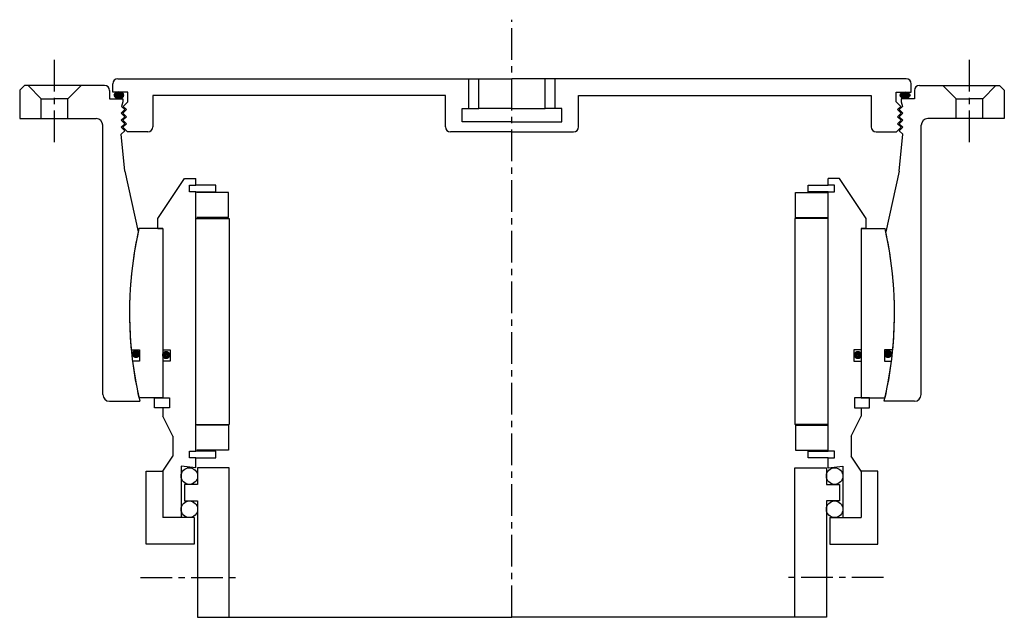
# Model space of a CAD drawing. Header units: millimetres. Extents: x -148 to 148, y -5 to 175.
import ezdxf

# ---------------------------------------------------------------- set-up
doc = ezdxf.new("R2010")
doc.units = ezdxf.units.MM
doc.header["$LTSCALE"] = 0.3
doc.header["$MEASUREMENT"] = 0
doc.linetypes.add('CENTER', pattern=[50.8, 31.75, -6.35, 6.35, -6.35])
doc.layers.get('0').update_dxf_attribs({"linetype": 'CONTINUOUS'})
doc.layers.add('Center', color=1, linetype='CENTER')

# ---------------------------------------------------------------- blocks, each defined once
blk = doc.blocks.new('4S170-house-cover')
h = blk.add_hatch(color=256)
edge = h.paths.add_edge_path()
edge.add_ellipse((-118.16, 65.54), major_axis=(1.5, 0), ratio=0.647319, start_angle=-259.6975, end_angle=79.6975)
edge.add_line((-117.89, 66.5), (-118.43, 66.5))
h = blk.add_hatch(color=256)
edge = h.paths.add_edge_path()
edge.add_ellipse((118.16, 65.54), major_axis=(-1.5, 0), ratio=0.647319, start_angle=280.3025, end_angle=619.6975, ccw=False)
edge.add_line((117.89, 66.5), (118.43, 66.5))
for p, q in [((-146.6, 68.5), (-148, 67.1)), ((-122.5, 68.5), (-146.6, 68.5)), ((-145.5, 68.5), (-141.5, 64.5)), ((-129.5, 68.5), (-133.5, 64.5)), ((-120, 66.5), (-120, 69)), ((-118.5, 70.5), (0, 70.5)), ((-13, 61.5), (-13, 70.5)), ((-10, 61.5), (-10, 70.5)), ((118.5, 70.5), (0, 70.5)), ((10, 61.5), (10, 70.5)), ((13, 61.5), (13, 70.5)), ((120, 66.5), (120, 69)), ((122.5, 68.5), (146.6, 68.5)), ((129.5, 68.5), (133.5, 64.5)), ((145.5, 68.5), (141.5, 64.5)), ((146.6, 68.5), (148, 67.1)), ((-148, 67.1), (-148, 58.5)), ((-121, 67), (-121, 64.5)), ((-115.5, 66.5), (-120, 66.5)), ((-115.5, 63.6), (-115.5, 66.5)), ((-20, 65.5), (-108, 65.5)), ((-108, 65.5), (-108, 56)), ((-20, 56), (-20, 65.5)), ((20, 65.5), (108, 65.5)), ((20, 56), (20, 65.5)), ((108, 65.5), (108, 56)), ((115.5, 66.5), (120, 66.5)), ((115.5, 63.6), (115.5, 66.5)), ((121, 67), (121, 64.5)), ((148, 67.1), (148, 58.5)), ((-141.5, 58.5), (-141.5, 64.5)), ((-141.5, 64.5), (-137.5, 64.5)), ((-133.5, 64.5), (-137.5, 64.5)), ((-133.5, 58.5), (-133.5, 64.5)), ((-121, 64.5), (-117, 64.5)), ((-117, 63.6), (-117.42, 62.18)), ((-116.44, 61.2), (-117.42, 62.18)), ((-117, 64.5), (-117, 63.6)), ((-115.5, 63.6), (-116.92, 62.18)), ((-115.94, 61.2), (-116.92, 62.18)), ((115.5, 63.6), (116.92, 62.18)), ((115.94, 61.2), (116.92, 62.18)), ((116.44, 61.2), (117.42, 62.18)), ((121, 64.5), (117, 64.5)), ((117, 64.5), (117, 63.6)), ((117, 63.6), (117.42, 62.18)), ((133.5, 64.5), (137.5, 64.5)), ((133.5, 58.5), (133.5, 64.5)), ((141.5, 64.5), (137.5, 64.5)), ((141.5, 58.5), (141.5, 64.5)), ((-117.5, 60.14), (-116.44, 61.2)), ((-116.44, 59.08), (-117.5, 60.14)), ((-117, 60.14), (-115.94, 61.2)), ((-115.94, 59.08), (-117, 60.14)), ((-15, 61.5), (-10, 61.5)), ((-15, 57.5), (-15, 61.5)), ((0, 61.5), (-10, 61.5)), ((0, 61.5), (10, 61.5)), ((15, 61.5), (10, 61.5)), ((15, 57.5), (15, 61.5)), ((117, 60.14), (115.94, 61.2)), ((115.94, 59.08), (117, 60.14)), ((117.5, 60.14), (116.44, 61.2)), ((116.44, 59.08), (117.5, 60.14)), ((-148, 58.5), (-125, 58.5)), ((-123, -24.5), (-123, 56.5)), ((-117.5, 58.02), (-116.44, 59.08)), ((-116.44, 56.96), (-117.5, 58.02)), ((-117.5, 55.9), (-116.44, 56.96)), ((-117, 58.02), (-115.94, 59.08)), ((-115.94, 56.96), (-117, 58.02)), ((-117, 55.9), (-115.94, 56.96)), ((0, 57.5), (-15, 57.5)), ((0, 57.5), (15, 57.5)), ((117, 58.02), (115.94, 59.08)), ((115.94, 56.96), (117, 58.02)), ((117, 55.9), (115.94, 56.96)), ((117.5, 58.02), (116.44, 59.08)), ((116.44, 56.96), (117.5, 58.02)), ((117.5, 55.9), (116.44, 56.96)), ((123, -24.5), (123, 56.5)), ((148, 58.5), (125, 58.5)), ((-116.44, 54.84), (-117.5, 55.9)), ((-117.5, 53.78), (-116.44, 54.84)), ((-116.44, 42.72), (-117.5, 53.78)), ((-115.6, 54.5), (-117, 55.9)), ((-109.5, 54.5), (-115.6, 54.5)), ((0, 54.5), (-18.5, 54.5)), ((0, 54.5), (18.5, 54.5)), ((109.5, 54.5), (115.6, 54.5)), ((115.6, 54.5), (117, 55.9)), ((116.44, 54.84), (117.5, 55.9)), ((117.5, 53.78), (116.44, 54.84)), ((116.44, 42.72), (117.5, 53.78)), ((-116.44, 42.72), (-112.36, 24.5)), ((116.44, 42.72), (112.36, 24.5)), ((-121, -26.5), (-111.91, -26.5)), ((121, -26.5), (111.91, -26.5))]:
    blk.add_line(p, q)
for centre, radius, start, end in [((-122.5, 67), 1.5, 0, 90), ((-118.5, 69), 1.5, 90, 180), ((118.5, 69), 1.5, 0, 90), ((122.5, 67), 1.5, 90, 180), ((-125, 56.5), 2, 0, 90), ((125, 56.5), 2, 90, 180), ((-109.5, 56), 1.5, 270, 0), ((-18.5, 56), 1.5, 180, 270), ((18.5, 56), 1.5, 270, 0), ((109.5, 56), 1.5, 180, 270), ((0, 0), 115, 167.6992, 193.3227), ((0, 0), 115, 346.6773, 12.3008), ((-121, -24.5), 2, 180, 270), ((121, -24.5), 2, 270, 0)]:
    blk.add_arc(centre, radius, start, end)
at = {"extrusion": (0, 0, -1)}
blk.add_ellipse((-118.16, 65.54), major_axis=(1.5, 0), ratio=0.647319, dxfattribs=at)
blk.add_ellipse((118.16, 65.54), major_axis=(-1.5, 0), ratio=0.647319)
at = {"layer": 'Center'}
for p, q in [((0, 0), (0, 88.26)), ((-137.5, 51.44), (-137.5, 78.08)), ((137.5, 51.44), (137.5, 78.08))]:
    blk.add_line(p, q, dxfattribs=at)
blk = doc.blocks.new('4s170-bearing')
for p, q in [((-106.5, 28.5), (-98.5, 40.5)), ((-98.5, 40.5), (-95, 40.5)), ((-97, 36.5), (-97, 38.5)), ((-97, 38.5), (-95, 38.5)), ((-95, 38.5), (-95, 40.5)), ((-89, 38.5), (-95, 38.5)), ((-89, 36.5), (-89, 38.5)), ((89, 38.5), (95, 38.5)), ((89, 36.5), (89, 38.5)), ((98.5, 40.5), (95, 40.5)), ((95, 38.5), (95, 40.5)), ((97, 38.5), (95, 38.5)), ((97, 36.5), (97, 38.5)), ((106.5, 28.5), (98.5, 40.5)), ((-95, 36.5), (-97, 36.5)), ((-95, -41.5), (-95, 36.5)), ((-95, 36.5), (-89, 36.5)), ((-85.25, 36.25), (-94.75, 36.25)), ((-85.25, 28.75), (-85.25, 36.25)), ((85.25, 36.25), (94.75, 36.25)), ((85.25, 28.75), (85.25, 36.25)), ((95, 36.5), (89, 36.5)), ((95, -41.5), (95, 36.5)), ((95, 36.5), (97, 36.5)), ((-106.5, 25.5), (-106.5, 28.5)), ((-95, 28.5), (-85, 28.5)), ((-85.25, 28.75), (-94.75, 28.75)), ((-85, 28.5), (-85, -33.5)), ((85, 28.5), (85, -33.5)), ((95, 28.5), (85, 28.5)), ((85.25, 28.75), (94.75, 28.75)), ((106.5, 25.5), (106.5, 28.5)), ((-105, 25.5), (-112.14, 25.5)), ((-106.5, 25.5), (-105, 25.5)), ((-105, 25.5), (-105, -25.5)), ((-105, 25.5), (-105, -11)), ((105, 25.5), (105, -25.5)), ((105, 25.5), (105, -11)), ((105, 25.5), (112.14, 25.5)), ((106.5, 25.5), (105, 25.5)), ((-114.47, -11), (-111.95, -11)), ((-111.95, -11), (-111.95, -14.5)), ((-105, -11), (-102.8, -11)), ((-102.8, -11), (-102.8, -14.5)), ((102.8, -11), (102.8, -14.5)), ((105, -11), (102.8, -11)), ((111.95, -11), (111.95, -14.5)), ((114.47, -11), (111.95, -11)), ((-111.95, -14.5), (-114.08, -14.5)), ((-105, -14.5), (-105, -25.5)), ((-102.8, -14.5), (-105, -14.5)), ((102.8, -14.5), (105, -14.5)), ((105, -14.5), (105, -25.5)), ((111.95, -14.5), (114.08, -14.5)), ((-105, -25.5), (-112.14, -25.5)), ((-107.5, -28.5), (-107.5, -25.5)), ((-107.5, -25.5), (-105, -25.5)), ((-105, -25.5), (-103, -25.5)), ((-103, -25.5), (-103, -28.5)), ((103, -25.5), (103, -28.5)), ((105, -25.5), (103, -25.5)), ((105, -25.5), (112.14, -25.5)), ((107.5, -25.5), (105, -25.5)), ((107.5, -28.5), (107.5, -25.5)), ((-105, -28.5), (-107.5, -28.5)), ((-105, -28.5), (-105, -31)), ((-103, -28.5), (-105, -28.5)), ((103, -28.5), (105, -28.5)), ((105, -28.5), (107.5, -28.5)), ((105, -28.5), (105, -31)), ((-102, -37), (-105, -31)), ((102, -37), (105, -31)), ((-95, -33.5), (-85, -33.5)), ((-85.25, -33.75), (-94.75, -33.75)), ((-85.25, -33.75), (-85.25, -41.25)), ((95, -33.5), (85, -33.5)), ((85.25, -33.75), (85.25, -41.25)), ((85.25, -33.75), (94.75, -33.75)), ((-102, -37), (-102, -43)), ((102, -37), (102, -43)), ((-85.25, -41.25), (-94.75, -41.25)), ((85.25, -41.25), (94.75, -41.25)), ((-105, -47.5), (-102, -43)), ((-97, -43.5), (-97, -41.5)), ((-97, -41.5), (-95, -41.5)), ((-95, -43.5), (-97, -43.5)), ((-89, -41.5), (-95, -41.5)), ((-95, -43.5), (-89, -43.5)), ((-95, -46.5), (-95, -43.5)), ((-89, -43.5), (-89, -41.5)), ((89, -41.5), (95, -41.5)), ((89, -43.5), (89, -41.5)), ((95, -43.5), (89, -43.5)), ((97, -41.5), (95, -41.5)), ((95, -46.5), (95, -43.5)), ((95, -43.5), (97, -43.5)), ((97, -43.5), (97, -41.5)), ((105, -47.5), (102, -43)), ((-99.5, -46), (-99.5, -61.5)), ((-95, -46.5), (-99.5, -46)), ((-85, -46.5), (-94.5, -46.5)), ((-94.5, -46.5), (-94.5, -51.5)), ((-85, -91.5), (-85, -46.5)), ((85, -91.5), (85, -46.5)), ((85, -46.5), (94.5, -46.5)), ((94.5, -46.5), (94.5, -51.5)), ((95, -46.5), (99.5, -46)), ((99.5, -46), (99.5, -61.5)), ((-110, -69.5), (-110, -47.5)), ((-110, -47.5), (-105, -47.5)), ((-105, -47.5), (-105, -61.5)), ((-105, -47.5), (-105, -56.67)), ((110, -47.5), (105, -47.5)), ((105, -47.5), (105, -61.5)), ((105, -47.5), (105, -56.67)), ((110, -69.5), (110, -47.5)), ((-94.5, -51.5), (-98.5, -51.5)), ((-98.5, -51.5), (-98.5, -56.5)), ((94.5, -51.5), (98.5, -51.5)), ((98.5, -51.5), (98.5, -56.5)), ((-98.5, -56.5), (-94.5, -56.5)), ((-94.5, -56.5), (-94.5, -91.5)), ((94.5, -56.5), (94.5, -91.5)), ((98.5, -56.5), (94.5, -56.5)), ((-95.5, -61.5), (-105, -61.5)), ((-95.5, -61.5), (-95.5, -69.5)), ((95.5, -61.5), (105, -61.5)), ((95.5, -61.5), (95.5, -69.5)), ((-95.5, -69.5), (-110, -69.5)), ((95.5, -69.5), (110, -69.5)), ((-94.5, -91.5), (-85, -91.5)), ((-85, -91.5), (0, -91.5)), ((85, -91.5), (0, -91.5)), ((94.5, -91.5), (85, -91.5))]:
    blk.add_line(p, q)
at = {"const_width": 1.2}
for points in [[(-113.69, -12.27, 1), (-112.39, -12.27, 1)], [(-104.63, -12.6, 1), (-103.33, -12.6, 1)], [(104.63, -12.6, -1), (103.33, -12.6, -1)], [(113.69, -12.27, -1), (112.39, -12.27, -1)]]:
    blk.add_lwpolyline(points, format="xyb", close=True, dxfattribs=at)
for centre in [(-97, -49), (97, -49), (-97, -59), (97, -59)]:
    blk.add_circle(centre, 2.5)
for start, end in [(167.1888, 185.4889), (354.5111, 12.8112), (187.2435, 192.8112), (347.1888, 352.7565)]:
    blk.add_arc((0, 0), 115, start, end)
at = {"layer": 'Center'}
for p, q in [((0, -91.5), (0, 0)), ((-111.71, -79.5), (-81.47, -79.5)), ((111.71, -79.5), (81.47, -79.5))]:
    blk.add_line(p, q, dxfattribs=at)

msp = doc.modelspace()

# ---------------------------------------------------------------- block references
for name in ['4S170-house-cover', '4s170-bearing']:
    msp.add_blockref(name, (0, 86.5))

doc.saveas('drawing.dxf')
